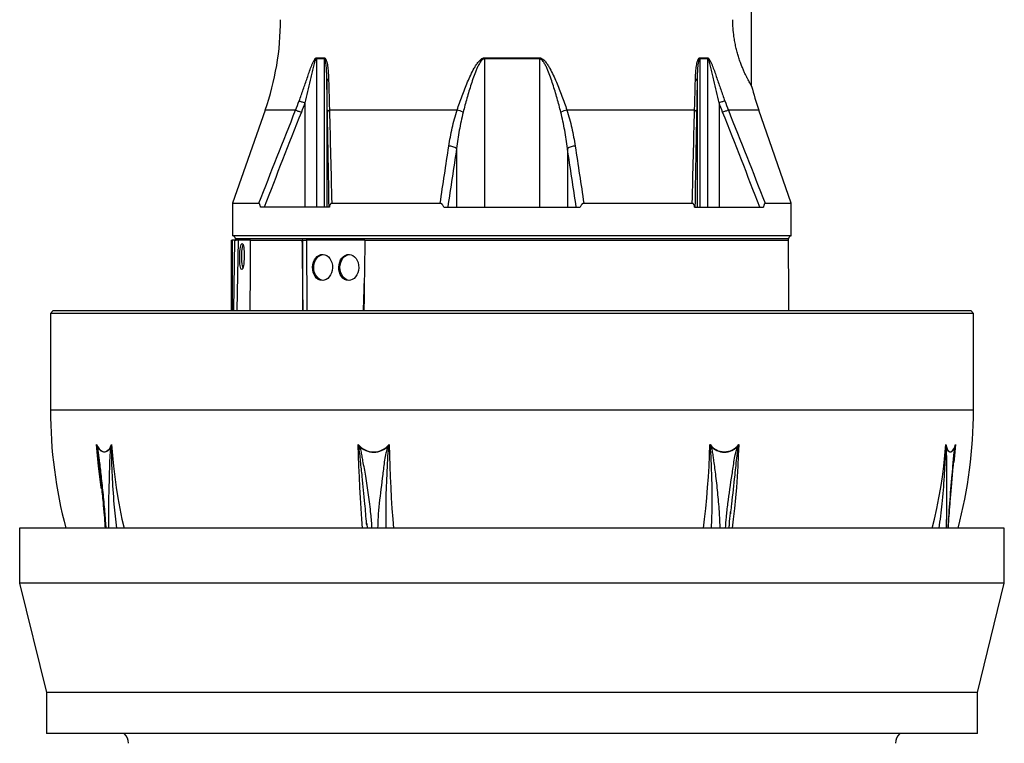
# Model space of a CAD drawing. Header units: millimetres. Extents: x 1695 to 3133, y 654 to 4111.
# Tile 2 of 5: x 1695 to 3133, y 1260 to 2317. Entities that reach past the tile are written whole.
import ezdxf

# ---------------------------------------------------------------- set-up
doc = ezdxf.new("R2010")
doc.units = ezdxf.units.MM
doc.header["$LTSCALE"] = 2

msp = doc.modelspace()

# ---------------------------------------------------------------- linework, layer by layer
at = {"color": 7, "linetype": 'Continuous', "lineweight": 25}
for p, q in [((2763.9, 2219.9), (2763.9, 3173.2)), ((2128.2, 2260), (2128.2, 2043.2)), ((2139.7, 2260), (2128.2, 2260)), ((2128.3, 2261.3), (2139.7, 2261.3)), ((2139.7, 2260), (2139.7, 2043.2)), ((2373.9, 2260), (2373.9, 2043.2)), ((2453.9, 2260), (2373.9, 2260)), ((2374, 2261.3), (2453.9, 2261.3)), ((2453.9, 2260), (2453.9, 2043.2)), ((2688.2, 2261.3), (2699.6, 2261.3)), ((2688.2, 2260), (2688.2, 2043.2)), ((2699.7, 2260), (2688.2, 2260)), ((2699.7, 2260), (2699.7, 2043.2)), ((2143.6, 2228.2), (2143.6, 2043.2)), ((2684.3, 2228.2), (2684.3, 2043.2)), ((2111.5, 2195.6), (2111.5, 2043.2)), ((2716.4, 2195.6), (2716.4, 2043.2)), ((2053.5, 2185.1), (2005.9, 2048.9)), ((2333.8, 2185.1), (2147.3, 2185.1)), ((2680.6, 2185.1), (2494.1, 2185.1)), ((2821.9, 2048.9), (2774.3, 2185.1)), ((2333, 2129.1), (2333, 2043.2)), ((2494.9, 2129.1), (2494.9, 2043.2)), ((2005.9, 2048.9), (2005.9, 2001.2)), ((2005.9, 2048.9), (2044.4, 2048.9)), ((2147.2, 2043.2), (2046.6, 2043.2)), ((2150.6, 2048.9), (2309, 2048.9)), ((2314.4, 2043.2), (2513.5, 2043.2)), ((2518.9, 2048.9), (2677.3, 2048.9)), ((2680.7, 2043.2), (2781.3, 2043.2)), ((2783.5, 2048.9), (2821.9, 2048.9)), ((2821.9, 2001.2), (2821.9, 2048.9)), ((2821.9, 2001.2), (2005.9, 2001.2)), ((2003.9, 1995.2), (2003.9, 1892.2)), ((2003.9, 1995.2), (2005.2, 1995.2)), ((2009.1, 1995.2), (2005.2, 1995.2)), ((2009.1, 1995.2), (2011.1, 1995.2)), ((2009.9, 1997.2), (2009.9, 1995.2)), ((2029.9, 1995.2), (2011.1, 1995.2)), ((2031.8, 1995.2), (2029.9, 1995.2)), ((2031.8, 1995.2), (2107.3, 1995.2)), ((2108.3, 1995.2), (2107.3, 1995.2)), ((2108.3, 1995.2), (2113.5, 1995.2)), ((2199.2, 1995.2), (2113.5, 1995.2)), ((2199.2, 1995.2), (2817.9, 1995.2)), ((2817.9, 1995.2), (2817.9, 1997.2)), ((1743.9, 1892.2), (1739.9, 1888.2)), ((1739.9, 1888.2), (1739.9, 1746.9)), ((3087.9, 1888.2), (1739.9, 1888.2)), ((1743.9, 1892.2), (3083.9, 1892.2)), ((3087.9, 1888.2), (3083.9, 1892.2)), ((3087.9, 1746.9), (3087.9, 1888.2)), ((3059.8, 1679.7), (3059.2, 1673.9)), ((1811.7, 1658.3), (1811.6, 1659)), ((2733.3, 1598.1), (2733, 1595.2)), ((1694.9, 1574.3), (1694.9, 1494.3)), ((3132.9, 1574.3), (1694.9, 1574.3)), ((2201.8, 1578.6), (2201.6, 1581)), ((2201.7, 1581), (2202.2, 1574.3)), ((3132.9, 1494.3), (3132.9, 1574.3)), ((1694.9, 1494.3), (1733.9, 1334.3)), ((3132.9, 1494.3), (1694.9, 1494.3)), ((3093.9, 1334.3), (3132.9, 1494.3)), ((1733.9, 1334.3), (1733.9, 1274.3)), ((3093.9, 1334.3), (1733.9, 1334.3)), ((3093.9, 1274.3), (3093.9, 1334.3)), ((3093.9, 1274.3), (1733.9, 1274.3))]:
    msp.add_line(p, q, dxfattribs=at)
at = {"color": 8, "linetype": 'Continuous', "lineweight": 25}
for p, q in [((2098, 2185.1), (2053.5, 2185.1)), ((2774.3, 2185.1), (2729.9, 2185.1)), ((2007.7, 1892.2), (2009.1, 1995.2)), ((2817.9, 1997.2), (2009.9, 1997.2)), ((2013.8, 1995.2), (2012.3, 1892.2)), ((2108.5, 1892.2), (2108.3, 1995.2)), ((2113.9, 1995.2), (2114.2, 1892.2)), ((2197.2, 1892.2), (2198.4, 1940.2)), ((2211.3, 1746.9), (1739.9, 1746.9)), ((3087.9, 1746.9), (2211.3, 1746.9))]:
    msp.add_line(p, q, dxfattribs=at)
at = {"color": 7, "linetype": 'Continuous', "lineweight": 25, "flags": 128}
for points in [[(2103.1, 2198.5), (2103.8, 2198.3), (2104.6, 2198), (2105.6, 2197.7), (2106.6, 2197.3), (2107.7, 2196.9), (2108.9, 2196.5), (2110.2, 2196), (2111.5, 2195.6)], [(2724.8, 2198.5), (2724.1, 2198.3), (2723.3, 2198), (2722.3, 2197.7), (2721.3, 2197.3), (2720.2, 2196.9), (2719, 2196.5), (2717.7, 2196), (2716.4, 2195.6)], [(2098, 2185.1), (2098.7, 2184.8), (2099.5, 2184.5), (2100.4, 2184.2), (2101.4, 2183.7), (2102.6, 2183.3), (2103.8, 2182.8), (2105, 2182.3), (2106.3, 2181.8)], [(2729.9, 2185.1), (2729.2, 2184.8), (2728.4, 2184.5), (2727.5, 2184.2), (2726.5, 2183.7), (2725.3, 2183.3), (2724.1, 2182.8), (2722.9, 2182.3), (2721.6, 2181.8)], [(2021, 1989.2), (2020.7, 1988.8), (2020.2, 1987), (2019.7, 1984.6), (2019.3, 1981.8), (2018.9, 1978.5), (2018.8, 1974.9), (2018.7, 1971.2), (2018.8, 1967.5), (2018.9, 1963.9), (2019.3, 1960.6), (2019.7, 1957.8), (2020.2, 1955.4), (2020.7, 1953.8)], [(2124.4, 1955.2), (2124.7, 1958.9), (2125.5, 1962.5), (2126.9, 1965.8), (2128.7, 1968.6), (2130.9, 1971), (2133.4, 1972.8), (2136.1, 1973.8), (2138.2, 1974.2)], [(2162.7, 1955.2), (2163, 1958.9), (2163.8, 1962.5), (2165.2, 1965.8), (2167, 1968.6), (2169.2, 1971), (2171.7, 1972.8), (2174.4, 1973.8), (2176.5, 1974.2)], [(2138, 1936.2), (2136.1, 1936.6), (2133.4, 1937.6), (2130.9, 1939.4), (2128.7, 1941.8), (2126.9, 1944.6), (2125.5, 1947.9), (2124.7, 1951.5), (2124.4, 1955.2)], [(2176.3, 1936.2), (2174.4, 1936.6), (2171.7, 1937.6), (2169.2, 1939.4), (2167, 1941.8), (2165.2, 1944.6), (2163.8, 1947.9), (2163, 1951.5), (2162.7, 1955.2)], [(1807.2, 1696.5), (1809, 1693.2), (1810.9, 1690.4), (1813, 1688.2), (1815.2, 1686.7), (1817.4, 1686), (1819.7, 1686), (1821.9, 1686.7), (1823.9, 1688.2), (1825.9, 1690.4), (1827.6, 1693.2), (1829.1, 1696.5)], [(1828.6, 1694.5), (1826.9, 1691.3), (1825.1, 1688.8), (1823, 1686.9), (1820.8, 1685.8), (1818.6, 1685.4), (1816.3, 1685.8), (1814, 1686.9), (1811.8, 1688.8), (1809.8, 1691.3), (1807.9, 1694.5)], [(3047.4, 1696.5), (3048.4, 1693.2), (3049.4, 1690.4), (3050.7, 1688.2), (3052, 1686.7), (3053.4, 1686), (3054.9, 1686), (3056.3, 1686.7), (3057.8, 1688.2), (3059.2, 1690.4), (3060.5, 1693.2), (3061.7, 1696.5)], [(3061.2, 1694.5), (3059.9, 1691.3), (3058.5, 1688.8), (3057.1, 1686.9), (3055.6, 1685.8), (3054.1, 1685.4), (3052.6, 1685.8), (3051.2, 1686.9), (3049.9, 1688.8), (3048.8, 1691.3), (3047.7, 1694.5)]]:
    msp.add_lwpolyline(points, dxfattribs=at)
at = {"color": 8, "linetype": 'Continuous', "lineweight": 25, "flags": 128}
for points in [[(1814.3, 1632.1), (1814, 1634), (1811.8, 1649.5), (1810, 1665.2), (1808.4, 1680.8), (1807.2, 1696.5)], [(1829.1, 1696.5), (1830.3, 1680.8), (1831.8, 1665.2), (1833.7, 1649.5), (1835.8, 1634), (1838.3, 1618.5), (1841.2, 1603), (1844.3, 1587.7), (1847.3, 1574.3)], [(2195.6, 1574.3), (2194.6, 1587.7), (2193.5, 1603), (2192.6, 1618.5), (2191.7, 1634), (2191, 1649.5), (2190.3, 1665.2), (2189.8, 1680.8), (2189.4, 1696.5)], [(2234.5, 1696.5), (2234.9, 1680.8), (2235.4, 1665.2), (2236.1, 1649.5), (2236.8, 1634), (2237.7, 1618.5), (2238.6, 1603), (2239.7, 1587.7), (2240.7, 1574.3)], [(2693.6, 1574.3), (2695.2, 1587.7), (2696.8, 1603), (2698.3, 1618.5), (2699.6, 1634), (2700.7, 1649.5), (2701.7, 1665.2), (2702.5, 1680.8), (2703.1, 1696.5)], [(2745.1, 1696.5), (2744.5, 1680.8), (2743.7, 1665.2), (2742.7, 1649.5), (2741.6, 1634), (2740.2, 1618.5), (2738.8, 1603), (2737.1, 1587.7), (2735.6, 1574.3)], [(3027.8, 1574.3), (3031.1, 1587.7), (3034.4, 1603), (3037.5, 1618.5), (3040.2, 1634), (3042.5, 1649.5), (3044.5, 1665.2), (3046.1, 1680.8), (3047.4, 1696.5)], [(3061.7, 1696.5), (3060.4, 1680.8), (3059.3, 1670.1)]]:
    msp.add_lwpolyline(points, dxfattribs=at)
at = {"color": 7, "linetype": 'Continuous', "lineweight": 25}
for centre, radius, start, end in [((1675.9, 2317.1), 400, 340.7347, 0), ((2140.1, 2260), 11.9, 173.302, 180.0027), ((2152.1, 2260), 12.4, 173.5668, 180.0065), ((2458.6, 2260), 84.7, 179.0595, 180.0022), ((2369.3, 2260), 84.7, 359.9978, 0.9405), ((2675.8, 2260), 12.4, 359.9935, 6.4332), ((2687.8, 2260), 11.9, 359.9973, 6.698), ((2146.8, 2227), 3.41, 102.4855, 160.1074), ((2681.1, 2227), 3.41, 19.8926, 77.5145), ((3151.9, 2317.1), 400, 194.0683, 199.2653), ((2148.8, 2180.8), 4.54, 108.1774, 167.0618), ((2326.4, 2152.2), 33.7, 61.4044, 77.3997), ((2501.5, 2152.2), 33.7, 102.6003, 118.5956), ((2679.1, 2180.8), 4.54, 12.9382, 71.8226), ((2321.3, 2110), 22.4, 58.5288, 89.0883), ((2506.6, 2110), 22.4, 90.9117, 121.4712), ((2005.9, 1997.2), 4, 0, 90), ((2821.9, 1997.2), 4, 90, 180), ((2413.9, 1746.9), 674, 180, 194.839), ((2413.9, 1746.9), 674, 345.161, 0), ((1811.1, 1691.1), 4.7, 133.2798, 139.092), ((1832.8, 1699.3), 6.41, 228.7007, 233.6041), ((2212, 1715.2), 29.3, 219.7101, 320.2899), ((2233.9, 1597.2), 106.5, 113.9724, 114.4238), ((2212, 1715.2), 29.7, 224.1066, 315.8934), ((2257.4, 1749.2), 59.8, 246.2741, 247.1073), ((2724.1, 1712.2), 26.2, 216.8206, 323.1794), ((2688.3, 1728.2), 37.3, 293.9302, 295.2013), ((2724.1, 1711.9), 26.4, 221.2915, 318.7085), ((2723.6, 1652.1), 47, 63.4167, 64.3699), ((3045, 1696.6), 3.5, 315.2942, 322.7614), ((3059.2, 1693.1), 2.44, 24.8256, 34.1151), ((1833.9, 1260.2), 20, 0, 44.6854), ((2993.9, 1260.2), 20, 135.3146, 180)]:
    msp.add_arc(centre, radius, start, end, dxfattribs=at)
for centre, major_axis, ratio, start_param, end_param in [((2413.9, -296.4), (-71.2, 23488.9), 0.01719, 1.473028, 1.477433), ((2413.9, -2588), (71.2, 23488.9), 0.01719, 1.374467, 1.378936), ((2413.9, -1442.2), (-314.1, 23488.9), 0.011218, 1.423777, 1.428209), ((2413.9, -1442.2), (314.1, 23488.9), 0.011218, 1.424077, 1.428509), ((2413.9, -2015.1), (0, 23488.9), 0.017455, 4.879513, 4.883961)]:
    msp.add_ellipse(centre, major_axis=major_axis, ratio=ratio, start_param=start_param, end_param=end_param, dxfattribs=at)
for centre, major_axis, ratio in [((2019.6, 1971.2), (0.3, 19), 0.173595), ((2137.2, 1955.2), (0.5, 19), 0.765811), ((2175.5, 1955.2), (0.5, 19), 0.765811)]:
    msp.add_ellipse(centre, major_axis=major_axis, ratio=ratio, dxfattribs=at)
for points, knots in [([(2763.9, 2219.9), (2763.9, 2219.9), (2764, 2219.7), (2763.8, 2220.1), (2763.3, 2221), (2762.4, 2222.6), (2761.2, 2224.7), (2759.7, 2227.5), (2757.9, 2230.9), (2755.9, 2234.9), (2753.7, 2239.4), (2751.5, 2244.5), (2749.2, 2250.1), (2746.9, 2256.3), (2744.7, 2262.9), (2742.7, 2269.8), (2740.9, 2277), (2739.4, 2284.6), (2737.9, 2293.8), (2736.7, 2304.6), (2736.5, 2312.9), (2736.4, 2317.1)], [0, 0, 0, 0, 0.001411, 0.05387, 0.106328, 0.16031, 0.214292, 0.266752, 0.319211, 0.373214, 0.427217, 0.479308, 0.531399, 0.585083, 0.638765, 0.689477, 0.740187, 0.792511, 0.844835, 0.921683, 1, 1, 1, 1]), ([(2103.1, 2198.5), (2105.1, 2204.1), (2107.1, 2209.7), (2111, 2220.8), (2112.9, 2226.3), (2115.8, 2234.6), (2116.7, 2237.3), (2118.6, 2242.8), (2119.6, 2245.5), (2121.1, 2249.5), (2121.7, 2250.8), (2122.7, 2253.4), (2123.3, 2254.8), (2124.2, 2256.6), (2124.5, 2257.2), (2125.2, 2258.4), (2125.5, 2259), (2126, 2259.7), (2126.2, 2260), (2126.6, 2260.4), (2126.8, 2260.6), (2127.2, 2261), (2127.4, 2261.1), (2127.8, 2261.3), (2128.1, 2261.3), (2128.3, 2261.3)], [0, 0, 0, 0, 0.25, 0.25, 0.5, 0.5, 0.625, 0.625, 0.75, 0.75, 0.8125, 0.8125, 0.875, 0.875, 0.90625, 0.90625, 0.9375, 0.9375, 0.953125, 0.953125, 0.96875, 0.96875, 0.984375, 0.984375, 1, 1, 1, 1]), ([(2128.2, 2260), (2128.1, 2260), (2128, 2259.9), (2127.8, 2259.8), (2127.7, 2259.7), (2127.4, 2259.5), (2127.2, 2259.2), (2126.9, 2258.7), (2126.8, 2258.4), (2126.5, 2257.8), (2126.4, 2257.5), (2126, 2256.6), (2125.8, 2256), (2125.4, 2254.6), (2125.2, 2254), (2124.6, 2252), (2124.2, 2250.6), (2123.5, 2247.9), (2123.2, 2246.6), (2122.2, 2242.5), (2121.6, 2239.7), (2120.3, 2234.2), (2119.7, 2231.5), (2117.8, 2223.2), (2116.6, 2217.7), (2114.1, 2206.6), (2112.8, 2201.1), (2111.5, 2195.6)], [0, 0, 0, 0, 0.007812, 0.007812, 0.015625, 0.015625, 0.03125, 0.03125, 0.046875, 0.046875, 0.0625, 0.0625, 0.09375, 0.09375, 0.125, 0.125, 0.1875, 0.1875, 0.25, 0.25, 0.375, 0.375, 0.5, 0.5, 0.75, 0.75, 1, 1, 1, 1]), ([(2139.7, 2261.3), (2140, 2261.3), (2140.2, 2261.3), (2140.6, 2261.1), (2140.8, 2260.9), (2141.4, 2260.4), (2141.7, 2259.9), (2142.3, 2258.8), (2142.5, 2258.2), (2142.9, 2257), (2143.1, 2256.4), (2143.7, 2254.4), (2144, 2253.1), (2144.5, 2250.3), (2144.7, 2248.9), (2145.2, 2244.7), (2145.5, 2241.9), (2145.9, 2236.1), (2146, 2233.2), (2146.1, 2230.3)], [0, 0, 0, 0, 0.03125, 0.03125, 0.0625, 0.0625, 0.125, 0.125, 0.1875, 0.1875, 0.25, 0.25, 0.375, 0.375, 0.5, 0.5, 0.75, 0.75, 1, 1, 1, 1]), ([(2143.6, 2228.2), (2143.6, 2231), (2143.5, 2233.8), (2143.3, 2239.4), (2143.2, 2242.2), (2142.9, 2246.4), (2142.7, 2247.7), (2142.5, 2250.5), (2142.3, 2251.9), (2142, 2253.9), (2141.9, 2254.6), (2141.6, 2255.9), (2141.5, 2256.5), (2141.2, 2257.5), (2141.2, 2257.8), (2140.9, 2258.4), (2140.8, 2258.7), (2140.6, 2259.2), (2140.4, 2259.4), (2140.1, 2259.8), (2139.9, 2260), (2139.7, 2260)], [0, 0, 0, 0, 0.25, 0.25, 0.5, 0.5, 0.625, 0.625, 0.75, 0.75, 0.8125, 0.8125, 0.875, 0.875, 0.90625, 0.90625, 0.9375, 0.9375, 0.96875, 0.96875, 1, 1, 1, 1]), ([(2333.8, 2185.1), (2336, 2191.9), (2338.4, 2198.8), (2342.3, 2209.1), (2343.6, 2212.5), (2346.3, 2219.3), (2347.7, 2222.7), (2350.6, 2229.5), (2352.1, 2232.9), (2355.3, 2239.6), (2357, 2242.9), (2359.7, 2247.8), (2360.6, 2249.4), (2362.6, 2252.5), (2363.7, 2254), (2365.5, 2256.2), (2366.1, 2256.9), (2367.4, 2258.2), (2368.1, 2258.8), (2369.6, 2260), (2370.4, 2260.4), (2371.7, 2261), (2372.1, 2261.1), (2373, 2261.3), (2373.5, 2261.3), (2374, 2261.3)], [0, 0, 0, 0, 0.25, 0.25, 0.375, 0.375, 0.5, 0.5, 0.625, 0.625, 0.75, 0.75, 0.8125, 0.8125, 0.875, 0.875, 0.90625, 0.90625, 0.9375, 0.9375, 0.96875, 0.96875, 0.984375, 0.984375, 1, 1, 1, 1]), ([(2373.9, 2260), (2373.5, 2260), (2373.1, 2259.9), (2372.2, 2259.6), (2371.8, 2259.4), (2371, 2258.9), (2370.7, 2258.6), (2370, 2258), (2369.7, 2257.7), (2368.8, 2256.7), (2368.2, 2255.9), (2367.2, 2254.5), (2366.7, 2253.7), (2365.4, 2251.3), (2364.6, 2249.7), (2363, 2246.5), (2362.3, 2244.8), (2360.2, 2239.8), (2359, 2236.4), (2356.6, 2229.7), (2355.4, 2226.3), (2352.1, 2216), (2350.1, 2209.2), (2346.1, 2195.5), (2344.3, 2188.6), (2342.6, 2181.8)], [0, 0, 0, 0, 0.015625, 0.015625, 0.03125, 0.03125, 0.046875, 0.046875, 0.0625, 0.0625, 0.09375, 0.09375, 0.125, 0.125, 0.1875, 0.1875, 0.25, 0.25, 0.375, 0.375, 0.5, 0.5, 0.75, 0.75, 1, 1, 1, 1]), ([(2453.9, 2261.3), (2454.4, 2261.3), (2454.9, 2261.3), (2455.8, 2261.1), (2456.2, 2261), (2457.6, 2260.4), (2458.4, 2259.9), (2459.9, 2258.8), (2460.6, 2258.2), (2461.9, 2256.8), (2462.5, 2256.1), (2464.3, 2253.9), (2465.3, 2252.4), (2467.3, 2249.2), (2468.3, 2247.6), (2471, 2242.8), (2472.6, 2239.5), (2475.8, 2232.8), (2477.3, 2229.4), (2480.2, 2222.7), (2481.6, 2219.2), (2484.3, 2212.4), (2485.6, 2209), (2489.5, 2198.8), (2491.9, 2191.9), (2494.1, 2185.1)], [0, 0, 0, 0, 0.015625, 0.015625, 0.03125, 0.03125, 0.0625, 0.0625, 0.09375, 0.09375, 0.125, 0.125, 0.1875, 0.1875, 0.25, 0.25, 0.375, 0.375, 0.5, 0.5, 0.625, 0.625, 0.75, 0.75, 1, 1, 1, 1]), ([(2485.3, 2181.8), (2483.6, 2188.6), (2481.8, 2195.5), (2478.8, 2205.7), (2477.8, 2209.2), (2475.8, 2216), (2474.7, 2219.4), (2472.5, 2226.2), (2471.3, 2229.6), (2468.9, 2236.4), (2467.7, 2239.7), (2465.6, 2244.7), (2464.9, 2246.4), (2463.8, 2248.8), (2463.4, 2249.6), (2462.5, 2251.3), (2462.1, 2252.1), (2461.2, 2253.6), (2460.7, 2254.4), (2459.7, 2255.9), (2459.2, 2256.6), (2458.3, 2257.6), (2457.9, 2258), (2457.3, 2258.6), (2456.9, 2258.9), (2456.1, 2259.4), (2455.7, 2259.6), (2454.9, 2259.9), (2454.4, 2260), (2453.9, 2260)], [0, 0, 0, 0, 0.25, 0.25, 0.375, 0.375, 0.5, 0.5, 0.625, 0.625, 0.75, 0.75, 0.8125, 0.8125, 0.84375, 0.84375, 0.875, 0.875, 0.90625, 0.90625, 0.9375, 0.9375, 0.953125, 0.953125, 0.96875, 0.96875, 0.984375, 0.984375, 1, 1, 1, 1]), ([(2681.8, 2230.3), (2681.9, 2233.2), (2682, 2236.1), (2682.4, 2241.8), (2682.7, 2244.7), (2683.2, 2248.9), (2683.4, 2250.3), (2683.9, 2253), (2684.2, 2254.3), (2684.7, 2256.3), (2684.9, 2256.9), (2685.4, 2258.2), (2685.6, 2258.8), (2686.2, 2259.9), (2686.5, 2260.4), (2687.1, 2260.9), (2687.3, 2261.1), (2687.7, 2261.3), (2687.9, 2261.3), (2688.2, 2261.3)], [0, 0, 0, 0, 0.25, 0.25, 0.5, 0.5, 0.625, 0.625, 0.75, 0.75, 0.8125, 0.8125, 0.875, 0.875, 0.9375, 0.9375, 0.96875, 0.96875, 1, 1, 1, 1]), ([(2688.2, 2260), (2688.1, 2260), (2688, 2259.9), (2687.8, 2259.8), (2687.7, 2259.7), (2687.5, 2259.4), (2687.3, 2259.2), (2686.9, 2258.4), (2686.7, 2257.8), (2686.4, 2256.5), (2686.3, 2255.9), (2686, 2254.5), (2685.9, 2253.8), (2685.6, 2251.8), (2685.4, 2250.5), (2685.1, 2247.7), (2685, 2246.3), (2684.7, 2242.2), (2684.6, 2239.4), (2684.4, 2233.8), (2684.3, 2231), (2684.3, 2228.2)], [0, 0, 0, 0, 0.015625, 0.015625, 0.03125, 0.03125, 0.0625, 0.0625, 0.125, 0.125, 0.1875, 0.1875, 0.25, 0.25, 0.375, 0.375, 0.5, 0.5, 0.75, 0.75, 1, 1, 1, 1]), ([(2699.6, 2261.3), (2699.8, 2261.3), (2700.1, 2261.3), (2700.5, 2261.1), (2700.7, 2261), (2701.3, 2260.5), (2701.7, 2260), (2702.4, 2259), (2702.7, 2258.4), (2703.4, 2257.3), (2703.7, 2256.7), (2704.6, 2254.8), (2705.1, 2253.5), (2706.2, 2250.9), (2706.7, 2249.6), (2708.2, 2245.6), (2709.2, 2242.9), (2711.2, 2237.4), (2712.1, 2234.6), (2715, 2226.3), (2716.9, 2220.8), (2720.8, 2209.7), (2722.8, 2204.1), (2724.8, 2198.5)], [0, 0, 0, 0, 0.015625, 0.015625, 0.03125, 0.03125, 0.0625, 0.0625, 0.09375, 0.09375, 0.125, 0.125, 0.1875, 0.1875, 0.25, 0.25, 0.375, 0.375, 0.5, 0.5, 0.75, 0.75, 1, 1, 1, 1]), ([(2716.4, 2195.6), (2715.1, 2201.1), (2713.8, 2206.6), (2711.3, 2217.7), (2710, 2223.2), (2708.2, 2231.5), (2707.6, 2234.3), (2706.3, 2239.8), (2705.7, 2242.5), (2704.7, 2246.6), (2704.3, 2248), (2703.6, 2250.7), (2703.3, 2252), (2702.7, 2254), (2702.5, 2254.7), (2702.1, 2256), (2701.9, 2256.6), (2701.5, 2257.5), (2701.4, 2257.8), (2701.1, 2258.4), (2701, 2258.7), (2700.7, 2259.2), (2700.5, 2259.5), (2700.1, 2259.8), (2699.9, 2260), (2699.7, 2260)], [0, 0, 0, 0, 0.25, 0.25, 0.5, 0.5, 0.625, 0.625, 0.75, 0.75, 0.8125, 0.8125, 0.875, 0.875, 0.90625, 0.90625, 0.9375, 0.9375, 0.953125, 0.953125, 0.96875, 0.96875, 0.984375, 0.984375, 1, 1, 1, 1]), ([(2146.1, 2230.3), (2146.2, 2226.4), (2146.3, 2222.6), (2146.4, 2214.9), (2146.6, 2211.1), (2146.9, 2199.8), (2147.1, 2192.4), (2147.3, 2185.1)], [0, 0, 0, 0, 0.25, 0.25, 0.5, 0.5, 1, 1, 1, 1]), ([(2680.6, 2185.1), (2680.8, 2192.4), (2681, 2199.8), (2681.5, 2214.9), (2681.6, 2222.5), (2681.8, 2230.3)], [0, 0, 0, 0, 0.5, 0.5, 1, 1, 1, 1]), ([(2144.3, 2181.8), (2144.2, 2189.3), (2144.1, 2196.9), (2143.8, 2212.3), (2143.7, 2220.2), (2143.6, 2228.2)], [0, 0, 0, 0, 0.5, 0.5, 1, 1, 1, 1]), ([(2684.3, 2228.2), (2684.2, 2220.2), (2684.1, 2212.3), (2683.8, 2196.9), (2683.7, 2189.3), (2683.6, 2181.8)], [0, 0, 0, 0, 0.5, 0.5, 1, 1, 1, 1]), ([(2146.8, 2043.2), (2146.4, 2066.6), (2146, 2089.9), (2145.2, 2136.1), (2144.8, 2159.1), (2144.3, 2181.8)], [0, 0, 0, 0, 0.5, 0.5, 1, 1, 1, 1]), ([(2147.3, 2185.1), (2147.9, 2162.8), (2148.5, 2140.2), (2149.6, 2094.8), (2150.1, 2071.9), (2150.6, 2048.9)], [0, 0, 0, 0, 0.5, 0.5, 1, 1, 1, 1]), ([(2321.7, 2132.4), (2323, 2141.3), (2324.6, 2150.1), (2327.6, 2163.3), (2328.7, 2167.7), (2331.1, 2176.4), (2332.4, 2180.8), (2333.8, 2185.1)], [0, 0, 0, 0, 0.5, 0.5, 0.75, 0.75, 1, 1, 1, 1]), ([(2342.6, 2181.8), (2341.4, 2177.5), (2340.4, 2173.1), (2338.6, 2164.3), (2337.7, 2160), (2335.4, 2146.8), (2334.1, 2138), (2333, 2129.1)], [0, 0, 0, 0, 0.25, 0.25, 0.5, 0.5, 1, 1, 1, 1]), ([(2494.9, 2129.1), (2493.8, 2138), (2492.5, 2146.8), (2490.2, 2160), (2489.3, 2164.3), (2487.5, 2173.1), (2486.5, 2177.5), (2485.3, 2181.8)], [0, 0, 0, 0, 0.5, 0.5, 0.75, 0.75, 1, 1, 1, 1]), ([(2494.1, 2185.1), (2495.5, 2180.8), (2496.8, 2176.4), (2499.2, 2167.7), (2500.3, 2163.3), (2503.2, 2150.1), (2504.9, 2141.3), (2506.2, 2132.4)], [0, 0, 0, 0, 0.25, 0.25, 0.5, 0.5, 1, 1, 1, 1]), ([(2677.3, 2048.9), (2677.8, 2071.9), (2678.3, 2094.8), (2679.4, 2140.2), (2680, 2162.8), (2680.6, 2185.1)], [0, 0, 0, 0, 0.5, 0.5, 1, 1, 1, 1]), ([(2683.6, 2181.8), (2683.1, 2159.1), (2682.7, 2136.1), (2681.9, 2089.9), (2681.5, 2066.6), (2681.1, 2043.2)], [0, 0, 0, 0, 0.5, 0.5, 1, 1, 1, 1]), ([(2046.6, 2043.2), (2046.5, 2043.8), (2046.4, 2044.5), (2046.1, 2045.7), (2046, 2046.3), (2045.7, 2047.4), (2045.5, 2047.9), (2045.1, 2048.5), (2045, 2048.7), (2044.7, 2048.9), (2044.5, 2048.9), (2044.4, 2048.9)], [0, 0, 0, 0, 0.25, 0.25, 0.5, 0.5, 0.75, 0.75, 0.875, 0.875, 1, 1, 1, 1]), ([(2150.6, 2048.9), (2150.4, 2048.9), (2150.1, 2048.9), (2149.6, 2048.7), (2149.4, 2048.5), (2149, 2048.2), (2148.8, 2047.9), (2148.5, 2047.5), (2148.3, 2047.2), (2147.9, 2046.3), (2147.7, 2045.7), (2147.4, 2044.5), (2147.3, 2043.8), (2147.2, 2043.2)], [0, 0, 0, 0, 0.125, 0.125, 0.25, 0.25, 0.375, 0.375, 0.5, 0.5, 0.75, 0.75, 1, 1, 1, 1]), ([(2314.4, 2043.2), (2314.1, 2043.9), (2313.9, 2044.5), (2313.2, 2045.7), (2312.8, 2046.3), (2312.2, 2047.1), (2312, 2047.4), (2311.5, 2047.9), (2311.2, 2048.1), (2310.6, 2048.5), (2310.3, 2048.6), (2309.7, 2048.9), (2309.3, 2048.9), (2309, 2048.9)], [0, 0, 0, 0, 0.25, 0.25, 0.5, 0.5, 0.625, 0.625, 0.75, 0.75, 0.875, 0.875, 1, 1, 1, 1]), ([(2518.9, 2048.9), (2518.6, 2048.9), (2518.2, 2048.9), (2517.6, 2048.6), (2517.3, 2048.5), (2516.7, 2048.1), (2516.4, 2047.9), (2515.9, 2047.4), (2515.7, 2047.1), (2515.1, 2046.3), (2514.7, 2045.7), (2514, 2044.5), (2513.8, 2043.9), (2513.5, 2043.2)], [0, 0, 0, 0, 0.125, 0.125, 0.25, 0.25, 0.375, 0.375, 0.5, 0.5, 0.75, 0.75, 1, 1, 1, 1]), ([(2680.7, 2043.2), (2680.6, 2043.8), (2680.5, 2044.5), (2680.2, 2045.7), (2680, 2046.3), (2679.5, 2047.5), (2679.1, 2048), (2678.5, 2048.5), (2678.3, 2048.7), (2677.8, 2048.9), (2677.5, 2048.9), (2677.3, 2048.9)], [0, 0, 0, 0, 0.25, 0.25, 0.5, 0.5, 0.75, 0.75, 0.875, 0.875, 1, 1, 1, 1]), ([(2783.5, 2048.9), (2783.4, 2048.9), (2783.2, 2048.9), (2782.9, 2048.7), (2782.8, 2048.5), (2782.6, 2048.1), (2782.5, 2047.9), (2782.2, 2047.4), (2782.2, 2047.2), (2781.9, 2046.3), (2781.8, 2045.7), (2781.5, 2044.5), (2781.4, 2043.8), (2781.3, 2043.2)], [0, 0, 0, 0, 0.125, 0.125, 0.25, 0.25, 0.375, 0.375, 0.5, 0.5, 0.75, 0.75, 1, 1, 1, 1]), ([(1807.6, 1694.2), (1807.5, 1694.8), (1807.4, 1695.5), (1807.3, 1696.1), (1807.3, 1696.3), (1807.2, 1696.4), (1807.2, 1696.5), (1807.2, 1696.5), (1807.2, 1696.5), (1807.2, 1696.5)], [0.000000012, 0.000000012, 0.000000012, 0.000000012, 0.001017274, 0.001017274, 0.001017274, 0.001184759, 0.001184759, 0.001184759, 0.001208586, 0.001208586, 0.001208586, 0.001208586]), ([(1828.6, 1694.5), (1828.7, 1695.1), (1828.9, 1695.7), (1829, 1696.4), (1829.1, 1696.5), (1829.1, 1696.5)], [0, 0, 0, 0, 0.840748, 0.980145, 1, 1, 1, 1]), ([(1829.1, 1696.5), (1829.1, 1696.5), (1829.1, 1696.4), (1829, 1695.6), (1829, 1694.8), (1829, 1694.2)], [0, 0, 0, 0, 0.019714, 0.158288, 1, 1, 1, 1]), ([(2189.9, 1694.2), (2189.8, 1694.8), (2189.6, 1695.5), (2189.5, 1696.1), (2189.5, 1696.3), (2189.4, 1696.4), (2189.4, 1696.5), (2189.4, 1696.5), (2189.4, 1696.5), (2189.4, 1696.5)], [0.000000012, 0.000000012, 0.000000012, 0.000000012, 0.001017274, 0.001017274, 0.001017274, 0.001184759, 0.001184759, 0.001184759, 0.001208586, 0.001208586, 0.001208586, 0.001208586]), ([(2234.1, 1694.2), (2234.2, 1694.8), (2234.4, 1695.5), (2234.5, 1696.1), (2234.5, 1696.3), (2234.5, 1696.4), (2234.5, 1696.5), (2234.5, 1696.5), (2234.5, 1696.5), (2234.5, 1696.5)], [0.000000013, 0.000000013, 0.000000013, 0.000000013, 0.001017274, 0.001017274, 0.001017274, 0.001184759, 0.001184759, 0.001184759, 0.001208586, 0.001208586, 0.001208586, 0.001208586]), ([(2703.5, 1694.2), (2703.4, 1694.8), (2703.3, 1695.5), (2703.2, 1696.1), (2703.2, 1696.3), (2703.1, 1696.4), (2703.1, 1696.5), (2703.1, 1696.5), (2703.1, 1696.5), (2703.1, 1696.5)], [0.000000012, 0.000000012, 0.000000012, 0.000000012, 0.001017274, 0.001017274, 0.001017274, 0.001184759, 0.001184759, 0.001184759, 0.001208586, 0.001208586, 0.001208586, 0.001208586]), ([(2743.9, 1694.5), (2744.2, 1695.1), (2744.6, 1695.7), (2745, 1696.4), (2745.1, 1696.5), (2745.1, 1696.5)], [0, 0, 0, 0, 0.840748, 0.980145, 1, 1, 1, 1]), ([(2745.1, 1696.5), (2745.1, 1696.5), (2745.1, 1696.4), (2744.9, 1695.6), (2744.7, 1694.8), (2744.6, 1694.2)], [0, 0, 0, 0, 0.019714, 0.158288, 1, 1, 1, 1]), ([(3047.4, 1694.2), (3047.4, 1694.8), (3047.4, 1695.5), (3047.4, 1696.1), (3047.4, 1696.3), (3047.4, 1696.4), (3047.4, 1696.5), (3047.4, 1696.5), (3047.4, 1696.5), (3047.4, 1696.5)], [0.000000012, 0.000000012, 0.000000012, 0.000000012, 0.001017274, 0.001017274, 0.001017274, 0.001184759, 0.001184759, 0.001184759, 0.001208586, 0.001208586, 0.001208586, 0.001208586]), ([(3061.4, 1694.2), (3061.5, 1694.8), (3061.5, 1695.5), (3061.6, 1696.1), (3061.6, 1696.3), (3061.7, 1696.4), (3061.7, 1696.5), (3061.7, 1696.5), (3061.7, 1696.5), (3061.7, 1696.5)], [0.000000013, 0.000000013, 0.000000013, 0.000000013, 0.001017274, 0.001017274, 0.001017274, 0.001184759, 0.001184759, 0.001184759, 0.001208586, 0.001208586, 0.001208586, 0.001208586]), ([(3051.3, 1574.3), (3051.4, 1576.3), (3051.8, 1583.8), (3052.8, 1597.1), (3054.1, 1615.4), (3055.9, 1636.5), (3057.7, 1656.2), (3058.8, 1669.1), (3059.3, 1673.8), (3059.3, 1673.9)], [0, 0, 0, 0, 0.062246, 0.221256, 0.400445, 0.612451, 0.855731, 0.996227, 1, 1, 1, 1]), ([(1811.6, 1659), (1812.5, 1651.4), (1814.3, 1635.8), (1816.5, 1613.9), (1818.2, 1594.2), (1819.2, 1581.6), (1819.6, 1575.3), (1819.7, 1574.3)], [0, 0, 0, 0, 0.270294, 0.557016, 0.776248, 0.965259, 1, 1, 1, 1]), ([(2731.1, 1574.3), (2731.2, 1576.3), (2731.7, 1583.7), (2732.4, 1591.6), (2733.2, 1597.5), (2733.2, 1598.1)], [0, 0, 0, 0, 0.258346, 0.923115, 1, 1, 1, 1])]:
    msp.add_open_spline(points, degree=3, knots=knots, dxfattribs=at)
for points in [[(2098, 2185.1), (2099.8, 2189.5), (2101.5, 2194), (2103.1, 2198.5)], [(2111.5, 2195.6), (2109.8, 2190.9), (2108.1, 2186.4), (2106.3, 2181.8)], [(2721.6, 2181.8), (2719.8, 2186.4), (2718.1, 2190.9), (2716.4, 2195.6)], [(2724.8, 2198.5), (2726.4, 2194), (2728.1, 2189.5), (2729.9, 2185.1)], [(2044.4, 2048.9), (2062, 2094.4), (2079.8, 2139.8), (2098, 2185.1)], [(2106.3, 2181.8), (2087.9, 2135.7), (2069.9, 2089.5), (2052, 2043.2)], [(2775.9, 2043.2), (2758, 2089.5), (2740, 2135.7), (2721.6, 2181.8)], [(2729.9, 2185.1), (2748, 2139.8), (2765.9, 2094.4), (2783.5, 2048.9)], [(2309, 2048.9), (2313.2, 2076.8), (2317.4, 2104.6), (2321.7, 2132.4)], [(2333, 2129.1), (2328.7, 2100.5), (2324.4, 2071.8), (2320.1, 2043.2)], [(2507.8, 2043.2), (2503.5, 2071.8), (2499.2, 2100.5), (2494.9, 2129.1)], [(2506.2, 2132.4), (2510.5, 2104.6), (2514.7, 2076.8), (2518.9, 2048.9)], [(1807.9, 1694.5), (1807.7, 1695.2), (1807.4, 1695.8), (1807.2, 1696.5)], [(2190.7, 1694.5), (2190.2, 1695.2), (2189.8, 1695.8), (2189.4, 1696.5)], [(2233.3, 1694.5), (2233.7, 1695.2), (2234.1, 1695.8), (2234.5, 1696.5)], [(2704.2, 1694.5), (2703.8, 1695.2), (2703.5, 1695.8), (2703.1, 1696.5)], [(3047.7, 1694.5), (3047.6, 1695.2), (3047.5, 1695.8), (3047.4, 1696.5)], [(3061.2, 1694.5), (3061.4, 1695.2), (3061.5, 1695.8), (3061.7, 1696.5)]]:
    msp.add_open_spline(points, degree=3, dxfattribs=at)
at = {"color": 8, "linetype": 'Continuous', "lineweight": 25}
for points, knots in [([(1811.6, 1659), (1811.1, 1663.4), (1810.2, 1671.4), (1809, 1683.1), (1808.1, 1690.5), (1807.6, 1694.2)], [0, 0, 0, 0, 0.368184, 0.684387, 1, 1, 1, 1]), ([(1807.9, 1694.5), (1808.4, 1692.2), (1809.3, 1687.5), (1810.2, 1680.2), (1811.7, 1667.9), (1814, 1648.9), (1816.7, 1623.1), (1819.1, 1597.6), (1820.2, 1581.3), (1820.7, 1574.3)], [0, 0, 0, 0, 0.060862, 0.122101, 0.183375, 0.368629, 0.597178, 0.825952, 1, 1, 1, 1]), ([(1825.1, 1574.3), (1825, 1579.7), (1824.9, 1591.7), (1825.1, 1617.9), (1825.9, 1642.1), (1826.5, 1663.2), (1826.8, 1673.9), (1827.3, 1684.4), (1828.1, 1691.1), (1828.6, 1694.5)], [0, 0, 0, 0, 0.1331242, 0.2974454, 0.6476327, 0.7359266, 0.8244696, 0.9124612, 1, 1, 1, 1]), ([(1829, 1694.2), (1828.9, 1689.5), (1828.7, 1680.2), (1829.2, 1666.1), (1830.3, 1642.5), (1832.1, 1611.9), (1834.9, 1586), (1836.3, 1574.3)], [0, 0, 0, 0, 0.11704, 0.234371, 0.351724, 0.704889, 1, 1, 1, 1]), ([(2201.6, 1581), (2200.8, 1590.7), (2199, 1613.6), (2195.9, 1643.9), (2193.1, 1668.3), (2191.8, 1683.1), (2190.5, 1690.5), (2189.9, 1694.2)], [0, 0, 0, 0, 0.256671, 0.608175, 0.803959, 0.902071, 1, 1, 1, 1]), ([(2190.7, 1694.5), (2191.5, 1692.2), (2193.2, 1687.5), (2194.5, 1680.2), (2196.7, 1667.9), (2200.2, 1648.9), (2204.1, 1623.1), (2207.4, 1597.6), (2208.6, 1581.3), (2209.1, 1574.3)], [0, 0, 0, 0, 0.060862, 0.122101, 0.183375, 0.368629, 0.597178, 0.825952, 1, 1, 1, 1]), ([(2218.1, 1574.3), (2218.3, 1579.7), (2218.8, 1591.7), (2221.1, 1617.9), (2224.3, 1642.1), (2227, 1663.2), (2228.2, 1673.9), (2230, 1684.4), (2232.2, 1691.1), (2233.3, 1694.5)], [0, 0, 0, 0, 0.1331242, 0.2974455, 0.6476327, 0.7359267, 0.8244697, 0.9124612, 1, 1, 1, 1]), ([(2234.1, 1694.2), (2233.4, 1689.5), (2232.1, 1680.2), (2231.6, 1666.1), (2230.6, 1642.5), (2229.2, 1611.9), (2229.5, 1586), (2229.6, 1574.3)], [0, 0, 0, 0, 0.11704, 0.234371, 0.351724, 0.704889, 1, 1, 1, 1]), ([(2705.4, 1574.3), (2705.8, 1586.2), (2706.6, 1611.3), (2706.2, 1643.9), (2705.1, 1668.3), (2704.7, 1683.1), (2703.9, 1690.5), (2703.5, 1694.2)], [0, 0, 0, 0, 0.2987103, 0.6303344, 0.8150459, 0.9076092, 1, 1, 1, 1]), ([(2704.2, 1694.5), (2704.9, 1692.2), (2706.3, 1687.5), (2707.3, 1680.2), (2709, 1667.9), (2711.6, 1648.9), (2714.4, 1623.1), (2716.6, 1597.6), (2717.2, 1581.3), (2717.5, 1574.3)], [0, 0, 0, 0, 0.060862, 0.122101, 0.183375, 0.368629, 0.597178, 0.825952, 1, 1, 1, 1]), ([(2725.8, 1574.3), (2726.2, 1579.7), (2727.1, 1591.7), (2730, 1617.9), (2733.8, 1642.1), (2737, 1663.2), (2738.5, 1673.9), (2740.4, 1684.4), (2742.7, 1691.1), (2743.9, 1694.5)], [0, 0, 0, 0, 0.1331242, 0.2974454, 0.6476327, 0.7359266, 0.8244696, 0.9124612, 1, 1, 1, 1]), ([(2744.6, 1694.2), (2743.7, 1689.5), (2742.1, 1680.2), (2740.7, 1666.1), (2738.3, 1642.5), (2735.5, 1619.9), (2733.7, 1602), (2733.3, 1598.1)], [0, 0, 0, 0, 0.146179, 0.292722, 0.439291, 0.880383, 1, 1, 1, 1]), ([(3037.9, 1574.3), (3039.4, 1586.2), (3042.6, 1611.3), (3045.2, 1643.9), (3046.6, 1668.3), (3047.3, 1683.1), (3047.4, 1690.5), (3047.4, 1694.2)], [0, 0, 0, 0, 0.29871, 0.630334, 0.815046, 0.907609, 1, 1, 1, 1]), ([(3047.7, 1694.5), (3047.9, 1692.2), (3048.2, 1687.5), (3048.3, 1680.2), (3048.4, 1667.9), (3048.7, 1648.9), (3048.7, 1623.1), (3048.6, 1597.6), (3048.2, 1581.3), (3048, 1574.3)], [0, 0, 0, 0, 0.060862, 0.122101, 0.183375, 0.368629, 0.597178, 0.825952, 1, 1, 1, 1]), ([(3050.9, 1574.3), (3051.2, 1579.7), (3051.9, 1591.7), (3053.8, 1617.9), (3055.9, 1642.1), (3057.8, 1663.2), (3058.6, 1673.9), (3059.7, 1684.4), (3060.7, 1691.1), (3061.2, 1694.5)], [0, 0, 0, 0, 0.1331242, 0.2974455, 0.6476327, 0.7359267, 0.8244697, 0.9124612, 1, 1, 1, 1]), ([(3061.4, 1694.2), (3060.8, 1689.5), (3060.3, 1684.7), (3059.8, 1679.9), (3059.8, 1679.7)], [0, 0, 0, 0, 0.968097, 1, 1, 1, 1])]:
    msp.add_open_spline(points, degree=3, knots=knots, dxfattribs=at)

doc.saveas('drawing.dxf')
